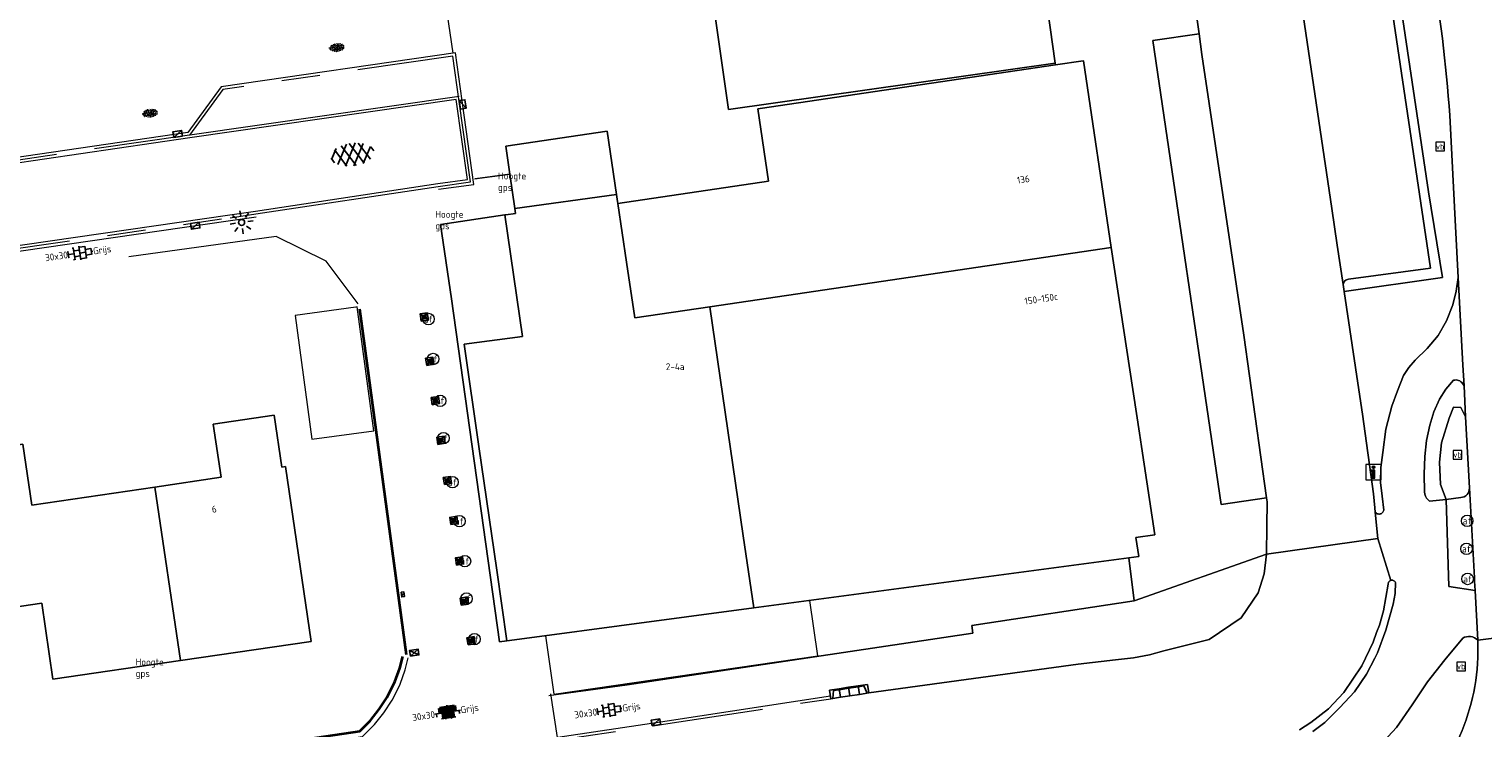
# Model space of a CAD drawing. Header units: metres. Extents: x 102746 to 103541, y 468531 to 469408.
# Tile 35 of 87: x 103243 to 103318, y 468735 to 468772. Entities that reach past the tile are written whole.
import ezdxf
from ezdxf.enums import TextEntityAlignment as Align

# ---------------------------------------------------------------- set-up
doc = ezdxf.new("R2010")
doc.units = ezdxf.units.M
doc.linetypes.add('VH-TROTTOIRBAND_130-150', pattern=[15, 5, -2, 2, -2, 2, -2])
doc.layers.get('0').update_dxf_attribs({"lineweight": 25})
for name, color, linetype, lineweight in [('B-RO-GR-GRAS-S', 60, 'Continuous', 25), ('B-RO-IE-MEUBILAIR_WEGMEUBILAIR_LICHTMAST-S', 7, 'Continuous', 25), ('B-RO-IE-MEUBILAIR_WEGMEUBILAIR_PAAL-S', 160, 'Continuous', 25), ('B-RO-IE-TERREINAFSCHEIDING_KUNSTMATIG_SCHUTTING-G', 90, 'IE-TERREINAFSCHEIDING-KUNSTMATIG-DICHT', 18), ('B-RO-KL-DATA_CAI_KAST-S', 90, 'Continuous', 25), ('B-RO-OG-BEBOUWING-G', 7, 'Continuous', 35), ('B-RO-OG-BGT-G', 253, 'Continuous', 13), ('B-RO-RI-HWA_GOOT-G', 150, 'Continuous', 18), ('B-RO-RI-HWA_KOLK-S', 150, 'Continuous', 25), ('B-RO-VH-KANTOPSLUITING_ACHTERKANTBAND-G', 253, 'Continuous', 18), ('B-RO-VH-KANTOPSLUITING_ELEMENT_INRIT-S', 252, 'Continuous', 25), ('B-RO-VH-KANTOPSLUITING_TROTTOIRBAND_130 150-G', 84, 'VH-TROTTOIRBAND_130-150', 18), ('B-RO-VH-VERHARDING-G', 252, 'Continuous', 18), ('B-RO-VH-VERHARDING_ASFALT-S', 253, 'Continuous', 25), ('B-RO-VH-VERHARDING_TEGEL_BETON-S', 252, 'Continuous', 25), ('X-XX-AL-T18', 7, 'Continuous', 18)]:
    doc.layers.add(name, color=color, linetype=linetype, lineweight=lineweight)
doc.layers.add('R-RO-VH-VERHARDING_TEGEL_BETON_NOKKEN-G', color=7, linetype='Continuous', lineweight=35, true_color=0x30c200)
doc.styles.add('NLCS-ISO', font='txt')
doc.styles.add('NLCS-ISO-M200-T18', font='txt', dxfattribs={"height": 0.36})
doc.linetypes.add('IE-TERREINAFSCHEIDING-KUNSTMATIG-DICHT', pattern='A,8,-1,[82,NLCS.shx,S=0.75,R=90,X=0,Y=0],-1', length=10)

# ---------------------------------------------------------------- blocks, each defined once
blk = doc.blocks.new('SIE-WEG_VERKEERSBORD-SO')
at = {"color": 0, "linetype": 'ByBlock', "lineweight": 18}
blk.add_lwpolyline([(-1.125, -1.125), (1.125, -1.125), (1.125, 1.125), (-1.125, 1.125)], close=True, dxfattribs=at)
at = {"color": 0, "linetype": 'ByBlock', "lineweight": 18, "style": 'NLCS-ISO'}
blk.add_text('vb', height=1.5, dxfattribs=at).set_placement((0, 0), align=Align.MIDDLE_CENTER)
blk = doc.blocks.new('SIE-WEG_VERKEERSBORD_INFORMATIE-SO')
at = {"linetype": 'ByBlock', "lineweight": 18}
h = blk.add_hatch(color=0, dxfattribs=at)
h.dxf.hatch_style = 1
h.paths.add_polyline_path([(0.32, 0.49), (-0.82, 0.49), (-0.82, 0.19), (-0.32, 0.19), (-0.32, -1.62), (0.32, -1.62)])
h = blk.add_hatch(color=0, dxfattribs=at)
h.dxf.hatch_style = 1
edge = h.paths.add_edge_path()
edge.add_arc((0, 1.25), 0.373, 0, 360)
at = {"color": 0, "linetype": 'ByBlock', "lineweight": 18}
for points in [[(-2, -2), (2, -2), (2, 2), (-2, 2)], [(0.32, 0.49), (-0.82, 0.49), (-0.82, 0.19), (-0.32, 0.19), (-0.32, -1.62), (0.32, -1.62)]]:
    blk.add_lwpolyline(points, close=True, dxfattribs=at)
blk.add_circle((0, 1.25), 0.373, dxfattribs=at)
blk = doc.blocks.new('SVW-AFSLUITPAAL-SO')
at = {"lineweight": 18}
blk.add_circle((0, 0), 1.5, dxfattribs=at)
at = {"lineweight": 18, "style": 'NLCS-ISO'}
blk.add_text('af', height=1.8, dxfattribs=at).set_placement((0, 0), align=Align.MIDDLE_CENTER)
blk = doc.blocks.new('B-SRI-KOLK_STRAAT_450X300-SO')
for p, q in [((-1.125, 0), (1.125, 1.5)), ((1.125, 0), (-1.125, 1.5))]:
    blk.add_line(p, q)
at = {"flags": 128}
blk.add_lwpolyline([(-1.125, 0), (1.125, 0), (1.125, 1.5), (-1.125, 1.5)], close=True, dxfattribs=at)
blk = doc.blocks.new('SIE-WEG_PAAL_KUNSTSTOF')
for p, q in [((-0.188, 0.188), (0.188, -0.188)), ((0.188, 0.188), (-0.188, -0.188))]:
    blk.add_line(p, q)
at = {"flags": 128}
for points in [[(-0.188, -0.188), (0.188, -0.188), (0.188, 0.188), (-0.188, 0.188)], [(-0.094, 0.094), (0.094, 0.094), (0.094, -0.094), (-0.094, -0.094)]]:
    blk.add_lwpolyline(points, close=True, dxfattribs=at)
blk = doc.blocks.new('B-SVH-INRITELEMENT_130 150_180X450X500_LINKS')
for p, q in [((-0.5, 0.45), (0, 0.45)), ((-0.5, 0), (-0.5, 0.45)), ((-0.5, 0), (0, 0)), ((-0.405, 0), (-0.3, 0.4)), ((-0.3, 0.4), (0, 0.4)), ((0, 0), (0, 0.45))]:
    blk.add_line(p, q)
blk = doc.blocks.new('B-SVH-INRITELEMENT_130 150_180X450X500_MIDDEN')
for p, q in [((0, 0), (0, 0.45)), ((0, 0.45), (0.5, 0.45)), ((0, 0.4), (0.5, 0.4)), ((0, 0), (0.5, 0)), ((0.5, 0), (0.5, 0.45))]:
    blk.add_line(p, q)
blk = doc.blocks.new('B-SVH-INRITELEMENT_130 150_180X450X500_RECHTS')
for p, q in [((0, 0), (0, 0.45)), ((0.5, 0.45), (0, 0.45)), ((0.3, 0.4), (0, 0.4)), ((0.5, 0), (0, 0)), ((0.405, 0), (0.3, 0.4)), ((0.5, 0), (0.5, 0.45))]:
    blk.add_line(p, q)
blk = doc.blocks.new('B-SRI-KOLK_TROTTOIR-SO')
blk.add_line((-1.125, 0), (1.125, 1.5))
at = {"flags": 128}
blk.add_lwpolyline([(-1.125, 0), (1.125, 0), (1.125, 1.5), (-1.125, 1.5)], close=True, dxfattribs=at)
blk = doc.blocks.new('B-SIE-WEG_LICHTMAST_SPOT-SO')
for p, q in [((-3, 0), (-1.62, 0)), ((-2.12, 2.12), (-1.15, 1.15)), ((0, 1.62), (0, 3)), ((1.15, 1.15), (2.12, 2.12)), ((-2.12, -2.12), (-1.15, -1.15)), ((0, -3), (0, -1.62)), ((1.15, -1.15), (2.12, -2.12)), ((1.62, 0), (3, 0))]:
    blk.add_line(p, q)
blk.add_circle((0, 0), 0.77)
at = {"style": 'NLCS-ISO'}
blk.add_attdef('TYPE', text='', height=1.8, dxfattribs=at).set_placement((0, 3), align=Align.BOTTOM_CENTER)
blk = doc.blocks.new('SVH-ASFALT-SO')
at = {"ltscale": 0.1}
for p, q in [((-3.36, 2.17), (-1.83, 4.83)), ((0.36, -0.07), (-2.31, 4.55)), ((-1.91, 0.69), (0.95, 5.64)), ((2.75, -0.22), (-0.47, 5.37)), ((0, 0), (3.27, 5.66)), ((4.87, 0.12), (1.65, 5.7)), ((2.18, -0.23), (5.32, 5.22)), ((6.7, 0.95), (4.04, 5.55)), ((4.66, 0.07), (7.07, 4.25)), ((7.83, 2.99), (7.15, 4.18)), ((-2.72, 1.26), (-3.45, 2.54))]:
    blk.add_line(p, q, dxfattribs=at)
at = {"style": 'NLCS-ISO'}
blk.add_attdef('KLEUR', text='', height=1.8, dxfattribs=at).set_placement((9.49, 2.74), align=Align.MIDDLE_LEFT)
at = {"style": 'NLCS-ISO', "flags": 1}
blk.add_attdef('FUNCTIE', text='', height=1.8, dxfattribs=at).set_placement((0.12, -3.58), align=Align.MIDDLE_CENTER)
blk = doc.blocks.new('SKL-DATA_TERREINKAST-SO')
for q in [(-0.2, 0.2), (0.2, 0.2)]:
    blk.add_line((0, -0.21), q)
at = {"flags": 128}
blk.add_lwpolyline([(0.63, 0.35), (-0.63, 0.35), (-0.63, -0.35), (0.63, -0.35)], close=True, dxfattribs=at)
at = {"style": 'NLCS-ISO'}
blk.add_attdef('TYPE', text='', height=0.35, dxfattribs=at).set_placement((-0.03, 0.69), align=Align.MIDDLE_CENTER)
blk = doc.blocks.new('SVH-TEGEL_300X300_DUN_HALFST_KL-SO')
for p, q in [((-3.08, 0.75), (-3, 0.75)), ((-3, -0.83), (-3, 0.83)), ((-3, 0), (-1.5, 0)), ((-1.84, 1.5), (-1.5, 1.5)), ((-1.5, -1.6), (-1.5, 1.6)), ((-1.5, 0.75), (0, 0.75)), ((0, -1.78), (0, 1.78)), ((0, 1.5), (1.5, 1.5)), ((0, 0), (1.5, 0)), ((1.5, -1.6), (1.5, 1.6)), ((1.5, 0.75), (3, 0.75)), ((3, -0.83), (3, 0.83)), ((3, 0), (3.39, 0)), ((-3.08, -0.75), (-3, -0.75)), ((-1.84, -1.5), (-1.5, -1.5)), ((-1.5, -0.75), (0, -0.75)), ((0, -1.5), (1.5, -1.5)), ((1.5, -0.75), (3, -0.75))]:
    blk.add_line(p, q)
at = {"style": 'NLCS-ISO'}
blk.add_attdef('FORMAAT', text='', height=1.8, dxfattribs=at).set_placement((-3.18, 0), align=Align.MIDDLE_RIGHT)
blk.add_attdef('KLEUR', text='', height=1.8, dxfattribs=at).set_placement((3.49, 0), align=Align.MIDDLE_LEFT)
at = {"style": 'NLCS-ISO', "flags": 1}
blk.add_attdef('FUNCTIE', text='', height=1.8, dxfattribs=at).set_placement((0.12, -3.58), align=Align.MIDDLE_CENTER)
blk = doc.blocks.new('SVH-TEGEL_300X300_DIK_LINT_KL-SO')
h = blk.add_hatch(color=254)
h.dxf.hatch_style = 1
edge = h.paths.add_edge_path()
edge.add_line((-0.75, 1.5), (-1.9, 1.5))
edge.add_ellipse((0, 0), major_axis=(3.39, 0), ratio=0.533267, start_angle=124.0497, end_angle=131.5106)
edge.add_line((-2.25, 1.36), (-2.25, 0))
edge.add_line((-2.25, 0), (-0.75, 0))
edge.add_line((-0.75, 0), (-0.75, 1.5))
h.paths.add_polyline_path([(0.75, 1.5), (-0.75, 1.5), (-0.75, 0), (0.75, 0)])
edge = h.paths.add_edge_path()
edge.add_ellipse((0, 0), major_axis=(3.39, 0), ratio=0.533267, start_angle=48.4894, end_angle=55.9503)
edge.add_line((1.9, 1.5), (0.75, 1.5))
edge.add_line((0.75, 1.5), (0.75, 0))
edge.add_line((0.75, 0), (2.25, 0))
edge.add_line((2.25, 0), (2.25, 1.36))
h.paths.add_polyline_path([(1.5, 0), (0.75, 0), (0, 0), (0, -1.5), (1.5, -1.5)])
h.paths.add_polyline_path([(0, 0), (-0.75, 0), (-1.5, 0), (-1.5, -1.5), (0, -1.5)])
for p, q in [((-2.25, 1.36), (-2.25, 0)), ((-1.9, 1.5), (1.9, 1.5)), ((-1.5, 1.62), (-1.5, 1.5)), ((-0.75, 1.5), (-0.75, 0)), ((0, 1.81), (0, 1.5)), ((0, 0), (0, -1.5)), ((0.75, 1.5), (0.75, 0)), ((1.5, 1.62), (1.5, 1.5)), ((2.25, 1.36), (2.25, 0)), ((-3.39, 0), (3.39, 0)), ((-3, 0), (-3, -0.85)), ((-1.9, -1.5), (1.9, -1.5)), ((-1.5, 0), (-1.5, -1.5)), ((-0.75, -1.5), (-0.75, -1.77)), ((0.75, -1.5), (0.75, -1.77)), ((1.5, 0), (1.5, -1.5)), ((3, 0), (3, -0.85))]:
    blk.add_line(p, q)
at = {"style": 'NLCS-ISO'}
blk.add_attdef('FORMAAT', text='', height=1.8, dxfattribs=at).set_placement((-3.39, 0), align=Align.MIDDLE_RIGHT)
blk.add_attdef('KLEUR', text='', height=1.8, dxfattribs=at).set_placement((3.39, 0), align=Align.MIDDLE_LEFT)
at = {"style": 'NLCS-ISO', "flags": 1}
blk.add_attdef('FUNCTIE', text='', height=1.8, dxfattribs=at).set_placement((0.12, -3.58), align=Align.MIDDLE_CENTER)
blk = doc.blocks.new('SGR-GRAS_01-SO')
at = {"ltscale": 0.1}
for p, q in [((-1.96, -0.07), (-1.98, 0)), ((-1.93, 0.19), (-1.93, 0.24)), ((-1.89, 0.24), (-1.92, 0.25)), ((-1.67, 0.02), (-1.6, 0.04)), ((-1.6, 0.24), (-1.65, 0.29)), ((-1.53, 0.32), (-1.6, 0.35)), ((-1.45, 0.64), (-1.52, 0.66)), ((-1.52, 0.19), (-1.44, 0.19)), ((-1.47, 0.58), (-1.48, 0.65)), ((-1.43, 0.48), (-1.35, 0.5)), ((-1.36, 0.21), (-1.43, 0.23)), ((-1.42, 0.13), (-1.36, 0.17)), ((-1.38, 0.11), (-1.32, 0.16)), ((-1.37, 0.01), (-1.38, 0.08)), ((-1.33, 0.11), (-1.33, 0.19)), ((-1.3, 0.76), (-1.32, 0.77)), ((-1.28, 0.68), (-1.28, 0.76)), ((-1.17, 0.39), (-1.23, 0.43)), ((-1.17, 0.24), (-1.22, 0.29)), ((-1.15, 0.65), (-1.21, 0.7)), ((-1.11, 0.17), (-1.04, 0.19)), ((-1.03, 0.03), (-1.1, 0.07)), ((-0.94, 0.84), (-1, 0.88)), ((-0.97, 0.51), (-0.92, 0.57)), ((-0.89, 0.5), (-0.97, 0.52)), ((-0.94, 0.19), (-0.87, 0.19)), ((-0.92, 0.42), (-0.86, 0.46)), ((-0.89, 0.81), (-0.82, 0.81)), ((-0.87, 0.66), (-0.89, 0.73)), ((-0.8, 0.06), (-0.88, 0.08)), ((-0.87, 0.62), (-0.8, 0.64)), ((-0.8, 0.47), (-0.87, 0.51)), ((-0.75, 0.24), (-0.8, 0.29)), ((-0.77, 0.09), (-0.79, 0.16)), ((-0.73, 0.65), (-0.78, 0.7)), ((-0.74, 0.03), (-0.73, 0.11)), ((-0.67, 0.11), (-0.73, 0.14)), ((-0.69, 0.61), (-0.68, 0.68)), ((-0.58, 0.92), (-0.64, 0.96)), ((-0.56, 0.92), (-0.51, 0.97)), ((-0.56, 0.32), (-0.48, 0.34)), ((-0.44, 0.55), (-0.51, 0.59)), ((-0.43, 0.78), (-0.5, 0.8)), ((-0.42, 0.71), (-0.36, 0.74)), ((-0.34, 0.35), (-0.41, 0.37)), ((-0.32, 0.24), (-0.38, 0.29)), ((-0.31, 0.19), (-0.37, 0.22)), ((-0.37, 0.19), (-0.29, 0.19)), ((-0.31, 0.65), (-0.36, 0.7)), ((-0.32, 0.81), (-0.24, 0.81)), ((-0.32, 0.77), (-0.24, 0.79)), ((-0.28, 0.73), (-0.29, 0.81)), ((-0.21, 1), (-0.27, 1.03)), ((-0.24, 0.02), (-0.17, 0.04)), ((-0.18, 0.17), (-0.19, 0.24)), ((-0.08, 0.63), (-0.14, 0.67)), ((-0.14, -0.04), (-0.14, 0.03)), ((-0.09, 0.53), (-0.09, 0.6)), ((-0.08, 0.16), (-0.03, 0.21)), ((-0.07, 0.19), (0, 0.23)), ((0.06, 0.27), (-0.01, 0.3)), ((0, 0.47), (0.07, 0.49)), ((0.1, 0.24), (0.05, 0.29)), ((0.13, 0.64), (0.06, 0.66)), ((0.07, 0.99), (0.14, 1.03)), ((0.12, 0.65), (0.07, 0.7)), ((0.22, 0.2), (0.15, 0.22)), ((0.21, 0.19), (0.28, 0.19)), ((0.29, 0.71), (0.22, 0.75)), ((0.24, 0.92), (0.31, 0.94)), ((0.26, 0.81), (0.33, 0.81)), ((0.32, 0.81), (0.3, 0.89)), ((0.31, 0.17), (0.39, 0.19)), ((0.32, 0.57), (0.38, 0.62)), ((0.42, 0.34), (0.36, 0.38)), ((0.42, 0.25), (0.4, 0.32)), ((0.43, 0.48), (0.49, 0.51)), ((0.53, 0.24), (0.47, 0.29)), ((0.54, 0.65), (0.49, 0.7)), ((0.56, -0.02), (0.49, 0.02)), ((0.5, 0.45), (0.51, 0.53)), ((0.59, 0.93), (0.52, 0.94)), ((0.55, 0.62), (0.63, 0.64)), ((0.65, 0.79), (0.58, 0.83)), ((0.68, 0.49), (0.61, 0.51)), ((0.77, 0.05), (0.7, 0.07)), ((0.78, 0.42), (0.72, 0.46)), ((0.78, 0.19), (0.86, 0.19)), ((0.83, 0.81), (0.91, 0.81)), ((0.92, 0.06), (0.85, 0.09)), ((0.87, 0.31), (0.94, 0.33)), ((0.95, 0.24), (0.9, 0.29)), ((0.91, 0.89), (0.91, 0.92)), ((0.97, 0.65), (0.91, 0.7)), ((0.93, 0.76), (0.99, 0.8)), ((1.01, 0.87), (0.95, 0.91)), ((1.01, 0.33), (1, 0.4)), ((1.15, 0.78), (1.08, 0.8)), ((1.15, 0.5), (1.08, 0.54)), ((1.1, 0.38), (1.1, 0.45)), ((1.11, 0.77), (1.18, 0.79)), ((1.24, 0.34), (1.17, 0.36)), ((1.18, 0.01), (1.26, 0.03)), ((1.21, 0.21), (1.26, 0.26)), ((1.28, 0.14), (1.22, 0.17)), ((1.28, 0.25), (1.35, 0.29)), ((1.37, 0.24), (1.32, 0.29)), ((1.39, 0.65), (1.34, 0.7)), ((1.36, 0.19), (1.43, 0.19)), ((1.42, 0.46), (1.5, 0.48)), ((1.51, 0.58), (1.44, 0.62)), ((1.64, 0.21), (1.58, 0.25)), ((1.61, 0.41), (1.59, 0.48)), ((1.69, 0.3), (1.7, 0.37)), ((1.79, 0.19), (1.72, 0.21)), ((1.74, 0.16), (1.81, 0.18)), ((1.8, 0.24), (1.75, 0.29)), ((1.93, 0.19), (1.95, 0.19)), ((-1.92, -0.16), (-1.85, -0.12)), ((-1.82, -0.08), (-1.9, -0.06)), ((-1.76, -0.13), (-1.82, -0.09)), ((-1.78, -0.3), (-1.73, -0.25)), ((-1.62, -0.5), (-1.69, -0.46)), ((-1.63, -0.57), (-1.68, -0.52)), ((-1.61, -0.17), (-1.67, -0.11)), ((-1.57, -0.44), (-1.49, -0.44)), ((-1.54, -0.66), (-1.5, -0.64)), ((-1.4, -0.05), (-1.46, -0.01)), ((-1.38, -0.46), (-1.38, -0.39)), ((-1.35, -0.28), (-1.28, -0.26)), ((-1.27, -0.23), (-1.34, -0.21)), ((-1.26, -0.42), (-1.33, -0.38)), ((-1.27, -0.56), (-1.28, -0.48)), ((-1.21, -0.57), (-1.26, -0.52)), ((-1.18, -0.67), (-1.25, -0.65)), ((-1.19, -0.17), (-1.24, -0.11)), ((-1.13, -0.78), (-1.19, -0.75)), ((-1.06, -0.39), (-1, -0.35)), ((-1.04, -0.58), (-0.97, -0.57)), ((-0.99, -0.44), (-0.92, -0.44)), ((-0.9, -0.34), (-0.96, -0.3)), ((-0.9, -0.65), (-0.84, -0.6)), ((-0.84, -0.94), (-0.85, -0.93)), ((-0.78, -0.57), (-0.84, -0.52)), ((-0.76, -0.7), (-0.83, -0.67)), ((-0.76, -0.17), (-0.82, -0.11)), ((-0.8, -0.13), (-0.73, -0.11)), ((-0.71, -0.38), (-0.79, -0.36)), ((-0.79, -0.54), (-0.78, -0.46)), ((-0.72, -0.89), (-0.65, -0.87)), ((-0.71, -0.9), (-0.64, -0.86)), ((-0.62, -0.82), (-0.7, -0.8)), ((-0.67, -0.48), (-0.69, -0.4)), ((-0.53, -0.26), (-0.6, -0.22)), ((-0.58, -0.99), (-0.59, -0.97)), ((-0.57, -0.1), (-0.5, -0.06)), ((-0.49, -0.25), (-0.44, -0.19)), ((-0.48, -0.44), (-0.41, -0.42)), ((-0.4, -0.63), (-0.46, -0.59)), ((-0.38, -0.98), (-0.43, -0.93)), ((-0.42, -0.44), (-0.34, -0.44)), ((-0.36, -0.57), (-0.41, -0.52)), ((-0.34, -0.17), (-0.39, -0.11)), ((-0.26, -0.99), (-0.33, -0.95)), ((-0.25, -0.09), (-0.32, -0.07)), ((-0.17, -0.18), (-0.24, -0.14)), ((-0.16, -0.53), (-0.23, -0.51)), ((-0.21, -0.61), (-0.15, -0.58)), ((-0.19, -0.62), (-0.19, -0.54)), ((-0.17, -0.74), (-0.1, -0.72)), ((-0.07, -0.97), (-0.14, -0.95)), ((-0.04, -0.55), (-0.1, -0.51)), ((-0.08, -0.4), (-0.09, -0.32)), ((-0.01, -1.01), (0.04, -0.95)), ((0.05, -0.98), (0, -0.93)), ((0.07, -0.57), (0.01, -0.52)), ((0.02, -0.96), (0.01, -0.89)), ((0.08, -0.17), (0.03, -0.11)), ((0.1, -0.91), (0.03, -0.88)), ((0.07, -0.29), (0.14, -0.27)), ((0.19, -0.1), (0.13, -0.06)), ((0.16, -0.44), (0.23, -0.44)), ((0.17, -1.04), (0.22, -1.02)), ((0.31, -0.24), (0.24, -0.22)), ((0.33, -0.47), (0.26, -0.43)), ((0.29, -0.33), (0.35, -0.29)), ((0.4, -0.68), (0.32, -0.66)), ((0.39, -0.6), (0.45, -0.55)), ((0.39, -0.59), (0.46, -0.57)), ((0.4, -0.69), (0.41, -0.62)), ((0.46, -0.83), (0.4, -0.8)), ((0.47, -0.98), (0.42, -0.93)), ((0.49, -0.57), (0.44, -0.52)), ((0.45, -0.12), (0.46, -0.05)), ((0.51, -0.17), (0.45, -0.11)), ((0.52, -0.32), (0.5, -0.24)), ((0.62, -0.88), (0.6, -0.81)), ((0.63, -0.14), (0.7, -0.12)), ((0.69, -0.39), (0.62, -0.35)), ((0.64, -0.84), (0.71, -0.81)), ((0.7, -0.89), (0.77, -0.88)), ((0.73, -0.44), (0.81, -0.44)), ((0.82, -0.76), (0.76, -0.72)), ((0.78, -0.04), (0.85, 0)), ((0.86, -0.39), (0.79, -0.37)), ((0.8, -0.19), (0.85, -0.14)), ((0.86, -0.94), (0.84, -0.93)), ((0.91, -0.57), (0.86, -0.52)), ((0.93, -0.17), (0.88, -0.11)), ((0.95, -0.83), (0.88, -0.81)), ((0.94, -0.44), (1.01, -0.42)), ((1.05, -0.31), (0.99, -0.27)), ((1, -0.77), (1, -0.7)), ((1.05, -0.2), (1.05, -0.12)), ((1.11, -0.24), (1.1, -0.16)), ((1.19, -0.68), (1.12, -0.64)), ((1.14, -0.56), (1.21, -0.52)), ((1.21, -0.8), (1.2, -0.73)), ((1.33, -0.1), (1.26, -0.08)), ((1.26, -0.75), (1.33, -0.73)), ((1.34, -0.57), (1.29, -0.52)), ((1.36, -0.17), (1.3, -0.11)), ((1.31, -0.44), (1.38, -0.44)), ((1.42, -0.23), (1.35, -0.19)), ((1.42, -0.54), (1.35, -0.52)), ((1.55, -0.6), (1.49, -0.56)), ((1.5, -0.29), (1.57, -0.27)), ((1.64, -0.27), (1.65, -0.2)), ((1.64, -0.27), (1.7, -0.23)), ((1.68, -0.55), (1.74, -0.5)), ((1.71, -0.16), (1.69, -0.09)), ((1.78, -0.15), (1.71, -0.11)), ((1.71, -0.52), (1.71, -0.52)), ((1.78, -0.17), (1.73, -0.11)), ((1.88, -0.25), (1.81, -0.23))]:
    blk.add_line(p, q, dxfattribs=at)
at = {"ltscale": 0.1, "style": 'NLCS-ISO'}
blk.add_attdef('TYPE', text='', height=0.5, dxfattribs=at).set_placement((3.47, -0.02), align=Align.MIDDLE_CENTER)

msp = doc.modelspace()

# ---------------------------------------------------------------- linework, layer by layer
at = {"layer": 'B-RO-IE-TERREINAFSCHEIDING_KUNSTMATIG_SCHUTTING-G', "linetype": 'Continuous', "elevation": -3.806}
msp.add_lwpolyline([(103259.697, 468757.418), (103258.019, 468759.642), (103255.422, 468760.932), (103247.751, 468759.877)], dxfattribs=at)
at = {"layer": 'B-RO-OG-BEBOUWING-G', "linetype": 'Continuous', "elevation": -3.82}
msp.add_lwpolyline([(103262.21, 468739.149), (103259.788, 468757.141)], dxfattribs=at)
at = {"layer": 'B-RO-OG-BGT-G', "color": 252, "flags": 128}
for points in [[(103274.213, 468801.147), (103275.128, 468794.686), (103276.112, 468787.742), (103277.079, 468780.913), (103278.076, 468773.873), (103278.973, 468767.536), (103296.001, 468769.948), (103295.103, 468776.285), (103294.106, 468783.325), (103293.139, 468790.153), (103292.156, 468797.098), (103291.24, 468803.558)], [(103265.753, 468763.926), (103267.593, 468764.182), (103267.377, 468765.638), (103272.66, 468766.419), (103273.147, 468763.121), (103273.202, 468762.747), (103273.215, 468762.657), (103281.071, 468763.818), (103280.515, 468767.58), (103280.63, 468767.597), (103296.013, 468769.871), (103296.001, 468769.948), (103278.973, 468767.536), (103278.076, 468773.873), (103277.079, 468780.913), (103276.112, 468787.742), (103275.128, 468794.686), (103274.213, 468801.147)], [(103260.445, 468799.195), (103260.382, 468799.186), (103260.399, 468799.068), (103264.619, 468770.473)], [(103303.315, 468772.701), (103303.485, 468771.488), (103303.637, 468770.402), (103305.822, 468755.801), (103307.007, 468747.329), (103307.037, 468747.112), (103307.01, 468745.852), (103307.003, 468744.397), (103312.806, 468745.201), (103312.667, 468746.574), (103312.643, 468746.806), (103312.569, 468747.532), (103311.994, 468751.674), (103311.754, 468753.292), (103311.044, 468758.074), (103310.99, 468758.434), (103310.686, 468760.481), (103310.402, 468762.396), (103305.047, 468798.458)], [(103305.047, 468798.458), (103310.402, 468762.396), (103310.686, 468760.481), (103310.99, 468758.434), (103311.025, 468758.527), (103311.052, 468758.574), (103311.087, 468758.615), (103311.128, 468758.651), (103311.174, 468758.679), (103311.224, 468758.699), (103311.277, 468758.71), (103315.545, 468759.29), (103309.859, 468797.47)], [(103309.859, 468797.47), (103315.545, 468759.29), (103311.277, 468758.71), (103311.224, 468758.699), (103311.174, 468758.679), (103311.128, 468758.651), (103311.087, 468758.615), (103311.052, 468758.574), (103311.025, 468758.527), (103310.99, 468758.434), (103311.044, 468758.074), (103316.162, 468758.801), (103315.435, 468763.259), (103310.33, 468797.541)], [(103310.33, 468797.541), (103315.435, 468763.259), (103316.162, 468758.801), (103311.044, 468758.074), (103311.754, 468753.292), (103311.994, 468751.674), (103312.569, 468747.532), (103312.643, 468746.806), (103312.667, 468746.574), (103312.703, 468746.535), (103312.735, 468746.512), (103312.771, 468746.493), (103312.809, 468746.481), (103312.848, 468746.476), (103312.888, 468746.476), (103312.927, 468746.483), (103312.964, 468746.497), (103312.999, 468746.516), (103313.03, 468746.541), (103313.057, 468746.571), (103313.078, 468746.604), (103313.094, 468746.641), (103313.103, 468746.68), (103313.027, 468747.402), (103312.941, 468748.124), (103312.96, 468748.904), (103313.057, 468749.679), (103313.209, 468750.906), (103313.521, 468752.102), (103313.826, 468752.896), (103314.143, 468753.685), (103314.412, 468754.105), (103314.736, 468754.484), (103315.37, 468755.102), (103315.945, 468755.774), (103316.374, 468756.547), (103316.706, 468757.366), (103316.873, 468758.077), (103316.99, 468758.798), (103316.85, 468761.459), (103316.546, 468767.237)], [(103295.103, 468776.285), (103296.001, 468769.948), (103296.013, 468769.871), (103297.444, 468770.082), (103297.464, 468770.085), (103298.901, 468760.356), (103300.382, 468750.697), (103300.488, 468750), (103301.186, 468745.389), (103300.195, 468745.256), (103300.345, 468744.268), (103299.832, 468744.199), (103300.112, 468741.965), (103307.003, 468744.397), (103307.01, 468745.852), (103307.037, 468747.112), (103307.007, 468747.329), (103304.634, 468746.979), (103301.076, 468771.133), (103303.485, 468771.488), (103303.315, 468772.701)], [(103316.546, 468767.237), (103316.85, 468761.459), (103316.99, 468758.798), (103317.23, 468754.227), (103317.286, 468753.16), (103317.371, 468751.546), (103317.566, 468747.836), (103317.826, 468743.155), (103317.835, 468742.99), (103317.862, 468742.497), (103318.004, 468739.917), (103322.918, 468740.527)], [(103269.138, 468740.095), (103267.437, 468739.868), (103267.054, 468739.822), (103264.559, 468757.679), (103263.974, 468761.557), (103267.327, 468762.052), (103267.38, 468762.06), (103267.895, 468762.136), (103267.858, 468762.387), (103267.593, 468764.182), (103265.785, 468763.93)], [(103312.887, 468734.411), (103313.764, 468735.367), (103314.588, 468736.55), (103315.393, 468737.746), (103316.289, 468738.895), (103317.222, 468740.013), (103317.316, 468740.061), (103317.418, 468740.093), (103317.523, 468740.106), (103317.63, 468740.102), (103317.734, 468740.08), (103317.833, 468740.041), (103317.924, 468739.986), (103318.004, 468739.917), (103317.862, 468742.497), (103316.499, 468742.702), (103316.36, 468747.244), (103315.497, 468747.142), (103315.411, 468747.218), (103315.34, 468747.307), (103315.286, 468747.407), (103315.25, 468747.516), (103315.235, 468747.629), (103315.215, 468748.554), (103315.246, 468749.478), (103315.327, 468750.303), (103315.509, 468751.111), (103315.718, 468751.803), (103316.014, 468752.463), (103316.341, 468752.982), (103316.747, 468753.442), (103316.812, 468753.457), (103316.878, 468753.462), (103316.944, 468753.455), (103317.007, 468753.437), (103317.067, 468753.409), (103317.122, 468753.371), (103317.169, 468753.325), (103317.286, 468753.16), (103317.23, 468754.227), (103316.99, 468758.798), (103316.873, 468758.077), (103316.706, 468757.366), (103316.374, 468756.547), (103315.945, 468755.774), (103315.37, 468755.102), (103314.736, 468754.484), (103314.412, 468754.105), (103314.143, 468753.685), (103313.826, 468752.896), (103313.521, 468752.102), (103313.209, 468750.906), (103313.057, 468749.679), (103312.96, 468748.904), (103312.941, 468748.124), (103313.027, 468747.402), (103313.103, 468746.68), (103313.094, 468746.641), (103313.078, 468746.604), (103313.057, 468746.571), (103313.03, 468746.541), (103312.999, 468746.516), (103312.964, 468746.497), (103312.927, 468746.483), (103312.888, 468746.476), (103312.848, 468746.476), (103312.809, 468746.481), (103312.771, 468746.493), (103312.735, 468746.512), (103312.703, 468746.535), (103312.667, 468746.574), (103312.806, 468745.201), (103313.479, 468743.023), (103313.51, 468743.03), (103313.542, 468743.031), (103313.573, 468743.028), (103313.604, 468743.02), (103313.633, 468743.007), (103313.66, 468742.989), (103313.683, 468742.968), (103313.703, 468742.943), (103313.719, 468742.916), (103313.699, 468742.349), (103313.591, 468741.793), (103313.221, 468740.438), (103312.774, 468739.245), (103312.637, 468738.978), (103312.207, 468738.142), (103311.575, 468737.225), (103310.825, 468736.41), (103310.037, 468735.632), (103309.416, 468735.154)], [(103317.566, 468747.836), (103317.371, 468751.546), (103317.115, 468752.021), (103316.747, 468752.047), (103316.511, 468751.469), (103316.116, 468750.18), (103316.011, 468749.181), (103316.064, 468748.025), (103316.36, 468747.244), (103317.115, 468747.333)], [(103317.835, 468742.99), (103317.826, 468743.155), (103317.566, 468747.836)], [(103317.115, 468747.333), (103316.36, 468747.244), (103316.499, 468742.702), (103317.862, 468742.497), (103317.835, 468742.99)], [(103308.716, 468735.238), (103309.3, 468735.632), (103310.236, 468736.331), (103311.031, 468737.187), (103311.965, 468738.569), (103312.561, 468739.803), (103312.737, 468740.304), (103312.886, 468740.694), (103313.1, 468741.431), (103313.334, 468742.834), (103313.337, 468742.866), (103313.346, 468742.897), (103313.358, 468742.926), (103313.376, 468742.952), (103313.397, 468742.976), (103313.422, 468742.996), (103313.449, 468743.012), (103313.479, 468743.023), (103312.806, 468745.201), (103307.003, 468744.397), (103306.875, 468743.364), (103306.568, 468742.374), (103305.681, 468741.078), (103304.009, 468739.952), (103301.65, 468739.362), (103300.898, 468739.146), (103300.068, 468738.984), (103299.141, 468738.88), (103297.184, 468738.662), (103286.29, 468737.164)], [(103269.626, 468737.033), (103271.678, 468737.314), (103273.709, 468737.592), (103291.709, 468740.267), (103291.649, 468740.675), (103300.112, 468741.965), (103299.832, 468744.199), (103283.428, 468742.006), (103280.297, 468741.587), (103273.287, 468740.65), (103269.138, 468740.095)], [(103286.29, 468737.164), (103297.184, 468738.662), (103299.141, 468738.88), (103300.068, 468738.984), (103300.898, 468739.146), (103301.65, 468739.362), (103304.009, 468739.952), (103305.681, 468741.078), (103306.568, 468742.374), (103306.875, 468743.364), (103307.003, 468744.397), (103300.112, 468741.965), (103291.649, 468740.675), (103291.709, 468740.267), (103273.709, 468737.592), (103271.678, 468737.314)], [(103309.416, 468735.154), (103310.037, 468735.632), (103310.825, 468736.41), (103311.575, 468737.225), (103312.207, 468738.142), (103312.637, 468738.978), (103312.774, 468739.245), (103313.221, 468740.438), (103313.591, 468741.793), (103313.699, 468742.349), (103313.719, 468742.916), (103313.703, 468742.943), (103313.683, 468742.968), (103313.66, 468742.989), (103313.633, 468743.007), (103313.604, 468743.02), (103313.573, 468743.028), (103313.542, 468743.031), (103313.51, 468743.03), (103313.479, 468743.023), (103313.449, 468743.012), (103313.422, 468742.996), (103313.397, 468742.976), (103313.376, 468742.952), (103313.358, 468742.926), (103313.346, 468742.897), (103313.337, 468742.866), (103313.334, 468742.834), (103313.1, 468741.431), (103312.886, 468740.694), (103312.737, 468740.304), (103312.561, 468739.803), (103311.965, 468738.569), (103311.031, 468737.187), (103310.236, 468736.331), (103309.3, 468735.632), (103308.716, 468735.238)], [(103318.004, 468739.917), (103317.924, 468739.986), (103317.833, 468740.041), (103317.734, 468740.08), (103317.63, 468740.102), (103317.523, 468740.106), (103317.418, 468740.093), (103317.316, 468740.061), (103317.222, 468740.013), (103316.289, 468738.895), (103315.393, 468737.746), (103314.588, 468736.55), (103313.764, 468735.367), (103312.887, 468734.411)], [(103323.319, 468737.503), (103322.918, 468740.527), (103318.004, 468739.917)]]:
    msp.add_lwpolyline(points, dxfattribs=at)
at = {"layer": 'B-RO-OG-BGT-G', "color": 252}
for points in [[(103316.546, 468767.237, 0.02443), (103315.581, 468775.216)], [(103315.581, 468775.216, -0.02443), (103316.546, 468767.237)], [(103317.115, 468747.333, 0.404128), (103317.566, 468747.836)], [(103317.566, 468747.836, -0.404128), (103317.115, 468747.333)], [(103314.476, 468731.278, 0.219264), (103318.004, 468739.917)], [(103318.004, 468739.917, -0.219264), (103314.476, 468731.278)]]:
    msp.add_lwpolyline(points, format="xyb", dxfattribs=at)
at = {"layer": 'B-RO-OG-BGT-G', "color": 252, "flags": 128}
for points in [[(103307.007, 468747.329), (103305.822, 468755.801), (103303.637, 468770.402), (103303.485, 468771.488), (103301.076, 468771.133), (103304.634, 468746.979)], [(103296.013, 468769.871), (103280.63, 468767.597), (103280.515, 468767.58), (103281.071, 468763.818), (103273.215, 468762.657), (103273.667, 468759.597), (103274.096, 468756.691), (103278.015, 468757.27), (103298.901, 468760.356), (103297.464, 468770.085), (103297.444, 468770.082)], [(103267.858, 468762.387), (103273.147, 468763.121), (103272.66, 468766.419), (103267.377, 468765.638), (103267.593, 468764.182)], [(103273.215, 468762.657), (103273.202, 468762.747), (103273.147, 468763.121), (103267.858, 468762.387), (103267.895, 468762.136), (103267.38, 468762.06), (103267.327, 468762.052), (103268.247, 468755.726), (103265.22, 468755.321), (103265.984, 468750), (103266.909, 468743.551), (103267.437, 468739.868), (103269.138, 468740.095), (103273.287, 468740.65), (103280.297, 468741.587), (103279.75, 468745.349), (103278.015, 468757.27), (103274.096, 468756.691), (103273.667, 468759.597)], [(103267.327, 468762.052), (103263.974, 468761.557), (103264.559, 468757.679), (103267.054, 468739.822), (103267.437, 468739.868), (103266.909, 468743.551), (103265.984, 468750), (103265.22, 468755.321), (103268.247, 468755.726)], [(103278.015, 468757.27), (103279.75, 468745.349), (103280.297, 468741.587), (103283.428, 468742.006), (103299.832, 468744.199), (103300.345, 468744.268), (103300.195, 468745.256), (103301.186, 468745.389), (103300.488, 468750), (103300.382, 468750.697), (103298.901, 468760.356)], [(103260.51, 468750.816), (103259.634, 468757.261), (103259.567, 468757.252), (103256.411, 468756.823), (103257.287, 468750.378)], [(103317.286, 468753.16), (103317.169, 468753.325), (103317.122, 468753.371), (103317.067, 468753.409), (103317.007, 468753.437), (103316.944, 468753.455), (103316.878, 468753.462), (103316.812, 468753.457), (103316.747, 468753.442), (103316.341, 468752.982), (103316.014, 468752.463), (103315.718, 468751.803), (103315.509, 468751.111), (103315.327, 468750.303), (103315.246, 468749.478), (103315.215, 468748.554), (103315.235, 468747.629), (103315.25, 468747.516), (103315.286, 468747.407), (103315.34, 468747.307), (103315.411, 468747.218), (103315.497, 468747.142), (103316.36, 468747.244), (103316.064, 468748.025), (103316.011, 468749.181), (103316.116, 468750.18), (103316.511, 468751.469), (103316.747, 468752.047), (103317.115, 468752.021), (103317.371, 468751.546)], [(103250.435, 468738.848), (103243.796, 468737.872), (103243.215, 468741.83), (103240.151, 468741.38), (103238.939, 468749.626), (103242.236, 468750.11), (103242.702, 468746.944), (103249.106, 468747.885), (103252.555, 468748.392), (103252.149, 468751.157), (103255.316, 468751.622), (103255.713, 468748.921), (103255.911, 468748.95), (103257.248, 468739.849)], [(103249.106, 468747.885), (103250.435, 468738.848), (103257.248, 468739.849), (103255.911, 468748.95), (103255.713, 468748.921), (103255.316, 468751.622), (103252.149, 468751.157), (103252.555, 468748.392)], [(103250.435, 468738.848), (103249.106, 468747.885), (103242.702, 468746.944), (103242.236, 468750.11), (103238.939, 468749.626), (103240.151, 468741.38), (103243.215, 468741.83), (103243.796, 468737.872)], [(103283.629, 468739.09), (103283.211, 468741.977), (103280.297, 468741.587), (103269.45, 468740.137), (103269.889, 468737.103)]]:
    msp.add_lwpolyline(points, close=True, dxfattribs=at)
at = {"layer": 'B-RO-RI-HWA_GOOT-G', "elevation": -3.92, "flags": 128}
msp.add_lwpolyline([(103239.671, 468760.134), (103253.003, 468762.054), (103254.345, 468762.257), (103263.836, 468763.69), (103265.38, 468763.903), (103264.795, 468768.058), (103250.933, 468766.063), (103231.994, 468763.295)], dxfattribs=at)
at = {"layer": 'B-RO-VH-KANTOPSLUITING_ACHTERKANTBAND-G', "linetype": 'Continuous'}
for points, elevation in [([(103263.877, 468763.393), (103265.72, 468763.646), (103265.107, 468767.988), (103264.754, 468770.493), (103252.565, 468768.73), (103250.827, 468766.351), (103231.825, 468763.573)], -3.996), ([(103239.736, 468759.84), (103253.047, 468761.758), (103254.389, 468761.961)], -3.92), ([(103268.12, 468734.567), (103275.793, 468735.717), (103284.29, 468737.011)], -3.979)]:
    msp.add_lwpolyline(points, dxfattribs=dict(at, elevation=elevation))
at = {"layer": 'B-RO-VH-KANTOPSLUITING_TROTTOIRBAND_130 150-G'}
for points, elevation in [([(103263.857, 468763.542), (103265.55, 468763.774), (103264.959, 468767.968), (103264.627, 468770.323), (103252.649, 468768.59), (103250.911, 468766.212), (103231.845, 468763.425)], -3.996), ([(103239.714, 468759.988), (103253.025, 468761.906), (103254.367, 468762.109)], -3.92), ([(103268.142, 468734.418), (103275.815, 468735.568), (103284.312, 468736.863)], -3.979)]:
    msp.add_lwpolyline(points, dxfattribs=dict(at, elevation=elevation))
at = {"layer": 'B-RO-VH-VERHARDING-G', "linetype": 'Continuous'}
for points, elevation in [([(103250.918, 468766.23), (103264.946, 468768.231)], -4.185), ([(103238.875, 468731.774), (103259.918, 468734.898), (103260.537, 468735.517), (103261.035, 468736.134), (103261.462, 468736.793), (103261.528, 468736.91), (103261.872, 468737.617), (103262.142, 468738.36), (103262.304, 468738.99)], -3.956), ([(103269.711, 468737.116), (103270.052, 468734.846)], -3.557)]:
    msp.add_lwpolyline(points, dxfattribs=dict(at, elevation=elevation))
at = {"layer": 'B-RO-VH-VERHARDING-G', "elevation": -3.92, "flags": 128}
msp.add_lwpolyline([(103254.367, 468762.109), (103263.857, 468763.542)], dxfattribs=at)
at = {"layer": 'R-RO-VH-VERHARDING_TEGEL_BETON_NOKKEN-G', "linetype": 'Continuous', "elevation": -3.956}
msp.add_lwpolyline([(103238.832, 468732.071), (103259.776, 468735.18), (103259.776, 468735.18), (103260.314, 468735.718), (103260.792, 468736.31), (103261.205, 468736.948), (103261.263, 468737.05), (103261.263, 468737.05), (103261.596, 468737.734), (103261.855, 468738.449), (103262.014, 468739.065)], dxfattribs=at)

# ---------------------------------------------------------------- block references
at = {"layer": 'B-RO-GR-GRAS-S', "xscale": 0.2, "yscale": 0.2, "zscale": 0.2}
for p, rotation in [((103258.586, 468770.769), 7.336792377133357), ((103248.862, 468767.35), 7.2343845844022)]:
    msp.add_blockref('SGR-GRAS_01-SO', p, dxfattribs=dict(at, rotation=rotation))
at = {"layer": 'B-RO-IE-MEUBILAIR_WEGMEUBILAIR_LICHTMAST-S', "xscale": 0.2, "yscale": 0.2, "zscale": 0.2, "rotation": 278.2597609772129}
msp.add_blockref('B-SIE-WEG_LICHTMAST_SPOT-SO', (103253.623, 468761.665, -3.99), dxfattribs=at)
at = {"layer": 'B-RO-IE-MEUBILAIR_WEGMEUBILAIR_PAAL-S', "rotation": 8.720162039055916}
for p in [(103263.135, 468756.739, -3.693), (103263.42, 468754.436, -3.6), (103263.712, 468752.386, -3.589), (103264.006, 468750.321, -3.483), (103264.342, 468748.224, -3.489), (103264.674, 468746.147, -3.507), (103264.97, 468744.037, -3.55), (103265.22, 468741.946, -3.47), (103265.572, 468739.881, -3.587)]:
    msp.add_blockref('SIE-WEG_PAAL_KUNSTSTOF', p, dxfattribs=at)
at = {"layer": 'B-RO-KL-DATA_CAI_KAST-S', "xscale": 0.2, "yscale": 0.2, "zscale": 0.2, "rotation": 97.87650770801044}
msp.add_blockref('SKL-DATA_TERREINKAST-SO', (103262.018, 468742.294), dxfattribs=at)
at = {"layer": 'B-RO-OG-BGT-G', "color": 252, "xscale": 0.2, "yscale": 0.2, "zscale": 0.2}
for name, p in [('SIE-WEG_VERKEERSBORD-SO', (103316.043, 468765.611)), ('SVW-AFSLUITPAAL-SO', (103263.352, 468756.632)), ('SVW-AFSLUITPAAL-SO', (103263.598, 468754.553)), ('SVW-AFSLUITPAAL-SO', (103263.963, 468752.375)), ('SVW-AFSLUITPAAL-SO', (103264.134, 468750.43)), ('SIE-WEG_VERKEERSBORD-SO', (103316.948, 468749.565)), ('SIE-WEG_VERKEERSBORD_INFORMATIE-SO', (103312.575, 468748.663)), ('SVW-AFSLUITPAAL-SO', (103264.607, 468748.138)), ('SVW-AFSLUITPAAL-SO', (103264.967, 468746.107)), ('SVW-AFSLUITPAAL-SO', (103317.454, 468746.128)), ('SVW-AFSLUITPAAL-SO', (103317.418, 468744.669)), ('SVW-AFSLUITPAAL-SO', (103265.252, 468744.023)), ('SVW-AFSLUITPAAL-SO', (103317.474, 468743.1)), ('SVW-AFSLUITPAAL-SO', (103265.338, 468742.074)), ('SVW-AFSLUITPAAL-SO', (103265.75, 468739.966)), ('SIE-WEG_VERKEERSBORD-SO', (103317.138, 468738.542))]:
    msp.add_blockref(name, p, dxfattribs=at)
at = {"layer": 'B-RO-RI-HWA_KOLK-S'}
for name, p, xscale, yscale, zscale, rotation in [('B-SRI-KOLK_TROTTOIR-SO', (103264.984, 468767.79, -3.996), 0.2, 0.2, 0.2, 278.0261858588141), ('B-SRI-KOLK_TROTTOIR-SO', (103250.314, 468766.124, -3.996), 0.2, 0.2, 0.2, 8.316776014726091), ('B-SRI-KOLK_TROTTOIR-SO', (103251.184, 468761.641, -3.92), 0.2, 0.2, 0.2, 188.1985563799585), ('B-SRI-KOLK_STRAAT_450X300-SO', (103262.637, 468739.112, -3.749), 0.1999999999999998, 0.1999999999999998, 0.1999999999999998, 7.676152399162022), ('B-SRI-KOLK_TROTTOIR-SO', (103275.219, 468735.479, -3.979), 0.2, 0.2, 0.2, 8.52413163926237)]:
    msp.add_blockref(name, p, dxfattribs=dict(at, xscale=xscale, yscale=yscale, zscale=zscale, rotation=rotation))
at = {"layer": 'B-RO-VH-KANTOPSLUITING_ELEMENT_INRIT-S', "rotation": 8.659969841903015}
for name, p in [('B-SVH-INRITELEMENT_130 150_180X450X500_LINKS', (103284.807, 468736.938, -3.979)), ('B-SVH-INRITELEMENT_130 150_180X450X500_MIDDEN', (103284.807, 468736.938, -3.979)), ('B-SVH-INRITELEMENT_130 150_180X450X500_MIDDEN', (103285.301, 468737.013, -3.979)), ('B-SVH-INRITELEMENT_130 150_180X450X500_RECHTS', (103285.795, 468737.088, -3.979))]:
    msp.add_blockref(name, p, dxfattribs=at)
at = {"layer": 'B-RO-VH-VERHARDING_ASFALT-S', "xscale": 0.2, "yscale": 0.2, "zscale": 0.2, "rotation": 7.284680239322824}
msp.add_blockref('SVH-ASFALT-SO', (103259.034, 468764.594), dxfattribs=at)
at = {"layer": 'B-RO-VH-VERHARDING_TEGEL_BETON-S', "xscale": 0.2, "yscale": 0.2, "zscale": 0.2}
for name, p, rotation in [('SVH-TEGEL_300X300_DUN_HALFST_KL-SO', (103245.198, 468760.07), 7.99478324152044), ('SVH-TEGEL_300X300_DIK_LINT_KL-SO', (103264.359, 468736.163), 9.006520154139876), ('SVH-TEGEL_300X300_DUN_HALFST_KL-SO', (103272.761, 468736.266), 7.99478324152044)]:
    msp.add_blockref(name, p, dxfattribs=dict(at, rotation=rotation)).add_auto_attribs({'FORMAAT': '30x30', 'KLEUR': 'Grijs'})

# ---------------------------------------------------------------- texts
at = {"layer": 'B-RO-OG-BGT-G', "color": 252, "style": 'NLCS-ISO-M200-T18'}
for s, rotation, p in [('136', 8.4, (103294.334, 468763.902)), ('150-150c', 8.7, (103295.264, 468757.683)), ('6', 8.4, (103252.194, 468746.735))]:
    msp.add_text(s, height=0.36, rotation=rotation, dxfattribs=at).set_placement(p, align=Align.MIDDLE)
msp.add_text('2-4a', height=0.36, dxfattribs=at).set_placement((103276.203, 468754.151), align=Align.MIDDLE)
at = {"layer": 'X-XX-AL-T18', "char_height": 0.36, "attachment_point": 1, "style": 'NLCS-ISO-M200-T18'}
for insert in [(103266.976, 468764.264), (103263.709, 468762.264), (103248.101, 468738.955)]:
    msp.add_mtext_dynamic_manual_height_columns('Hoogte gps', width=2.00336, gutter_width=1.8, heights=[0], dxfattribs=dict(at, insert=insert))

doc.saveas('drawing.dxf')
